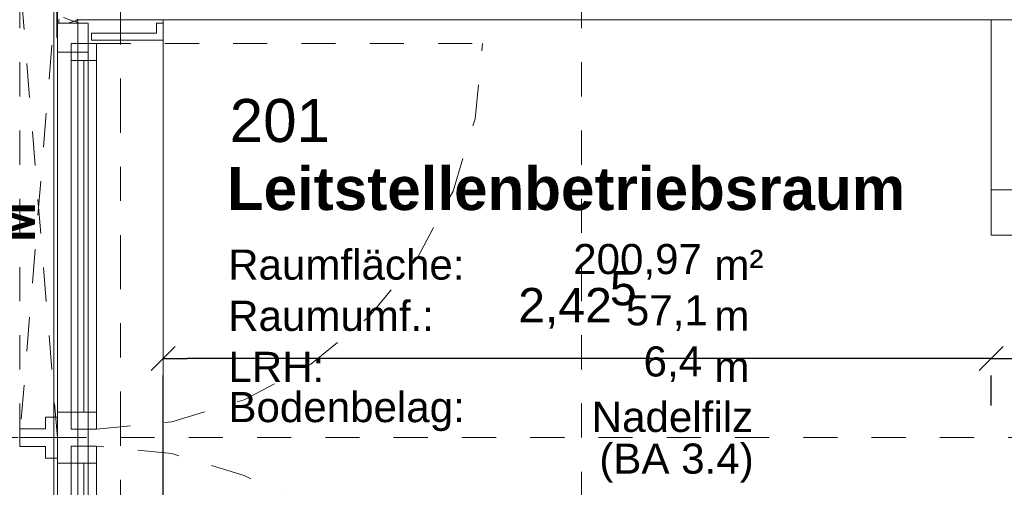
# Model space of a CAD drawing. Header units: metres. Extents: x -45.2 to 14.3, y -31.8 to 10.2.
# Tile 37 of 141: x -39.4 to -36.6, y -6.9 to -5.5. Entities that reach past the tile are written whole.
import ezdxf

# ---------------------------------------------------------------- set-up
doc = ezdxf.new("R2010")
doc.units = ezdxf.units.M
doc.header["$LTSCALE"] = 0.05
for name, pattern in [('1600.2032', [1.6, 0.8, -0.8]), ('Achsen 01', [5.291531, 3.175, -1.058062, 0.352704, -0.705764]), ('gestrichelt - 01', [2, 1, -1]), ('Raster 01', [2, 1, -1])]:
    doc.linetypes.add(name, pattern=pattern)
doc.layers.get('0').update_dxf_attribs({"lineweight": 25})
for name, color, linetype, lineweight, true_color in [('013_Beton und Stahlbetonarbeiten-000 Brüstung', 7, 'Continuous', 9, 0xa6a6a6), ('014_Fassadenarbeiten-330 mineralische Dämmung', 7, 'Continuous', 9, 0x666666), ('030_Sonnenschutzarbeiten-Grundriss', 7, 'Continuous', 13, 0x555555), ('031_Metallbauarbeiten-330 Aufsicht Metallbauarbeiten', 7, 'Continuous', 9, 0xa6a6a6), ('032_Metallarbeiten-Fenster', 7, 'Continuous', 13, 0x444444), ('ACTES-Einrichtung Aufsicht.', 7, 'Continuous', 9, 0xa6a6a6), ('AV1-Achsen', 1, 'Achsen 01', 18, 0xff0000), ('AV1-Raster', 7, 'Raster 01', 9, 0xa6a6a6)]:
    doc.layers.add(name, color=color, linetype=linetype, lineweight=lineweight, true_color=true_color)
for name, color, linetype, lineweight in [('027_Tischlerarbeiten-330 Innenfensterbänke', 7, 'Continuous', 9), ('030_Sonnenschutzarbeiten-Kasten+Behang', 7, 'Continuous', 5), ('030_Sonnenschutzarbeiten-Motor', 7, 'Continuous', 5), ('AV1-Einrichtung Bemaßung', 7, 'Continuous', 9), ('AV1-Stempel-Raumstempel', 7, 'Continuous', 9), ('Keine', 7, 'Continuous', 9)]:
    doc.layers.add(name, color=color, linetype=linetype, lineweight=lineweight)
doc.styles.add('Arial', font='arial.ttf')
doc.styles.add('Arial (bold)', font='arialbd.ttf')

msp = doc.modelspace()

# ---------------------------------------------------------------- linework, layer by layer
at = {"color": 0, "linetype": 'Continuous', "lineweight": 15}
for p, q in [((-39.0604, -6.5533), (-38.9896, -6.4826)), ((-36.5646, -6.4826), (-36.6354, -6.5533)), ((-36.6354, -6.5533), (-36.5646, -6.4826))]:
    msp.add_line(p, q, dxfattribs=at)
at = {"color": 0, "linetype": 'ByBlock', "lineweight": -2}
for p, q in [((-39.025, -6.518), (-38.9543, -6.518)), ((-36.6, -6.518), (-36.6707, -6.518)), ((-36.6, -6.518), (-36.5293, -6.518))]:
    msp.add_line(p, q, dxfattribs=at)
at = {"layer": '013_Beton und Stahlbetonarbeiten-000 Brüstung'}
msp.add_lwpolyline([(-39.275, -7.975), (-39.275, -5.525), (-39.025, -5.525), (-39.025, -7.975)], close=True, dxfattribs=at)
at = {"layer": '014_Fassadenarbeiten-330 mineralische Dämmung'}
for points in [[(-39.3295, -5.5233), (-39.3304, -5.5252), (-39.3309, -5.5272), (-39.331, -5.5292), (-39.3307, -5.5313), (-39.3301, -5.5332), (-39.3291, -5.535)], [(-39.2761, -5.5234), (-39.277, -5.5251), (-39.277, -5.5251), (-39.2783, -5.5265), (-39.2798, -5.5277), (-39.2815, -5.5286), (-39.2833, -5.5292), (-39.2852, -5.5295), (-39.2871, -5.5294), (-39.289, -5.529), (-39.317, -5.5186)], [(-39.3044, -5.535), (-39.289, -5.53), (-39.289, -5.53), (-39.287, -5.5296), (-39.2849, -5.5296), (-39.2828, -5.5299), (-39.2808, -5.5307), (-39.2791, -5.5318), (-39.2776, -5.5333), (-39.2764, -5.535)]]:
    msp.add_lwpolyline(points, dxfattribs=at)
at = {"layer": '027_Tischlerarbeiten-330 Innenfensterbänke'}
msp.add_lwpolyline([(-39.025, -5.535), (-39.045, -5.535), (-39.045, -5.565), (-39.235, -5.565), (-39.235, -5.585), (-39.025, -5.585)], close=True, dxfattribs=at)
at = {"layer": '030_Sonnenschutzarbeiten-Grundriss', "color": 251, "true_color": 0x555555}
for points in [[(-39.445, -6.75), (-39.445, -6.724), (-39.37, -6.724), (-39.37, -6.69), (-39.335, -6.69), (-39.335, -6.75)], [(-39.445, -6.75), (-39.445, -6.776), (-39.37, -6.776), (-39.37, -6.81), (-39.335, -6.81), (-39.335, -6.75)]]:
    msp.add_lwpolyline(points, close=True, dxfattribs=at)
at = {"layer": '030_Sonnenschutzarbeiten-Kasten+Behang', "color": 1, "linetype": '1600.2032', "lineweight": 18, "true_color": 0xff0000}
for p, q in [((-39.335, -6.75), (-39.445, -5.4)), ((-39.335, -5.4), (-39.445, -6.75))]:
    msp.add_line(p, q, dxfattribs=at)
msp.add_lwpolyline([(-39.335, -5.4), (-39.335, -6.75), (-39.445, -6.75), (-39.445, -5.4)], close=True, dxfattribs=at)
at = {"layer": '030_Sonnenschutzarbeiten-Kasten+Behang', "color": 1, "linetype": 'Continuous', "lineweight": 18, "true_color": 0xff0000}
for points in [[(-39.37, -6.724), (-39.37, -6.69), (-39.335, -6.69), (-39.335, -6.75), (-39.445, -6.75), (-39.445, -6.724)], [(-39.37, -6.776), (-39.37, -6.81), (-39.335, -6.81), (-39.335, -6.75), (-39.445, -6.75), (-39.445, -6.776)]]:
    msp.add_lwpolyline(points, close=True, dxfattribs=at)
at = {"layer": '031_Metallbauarbeiten-330 Aufsicht Metallbauarbeiten'}
msp.add_lwpolyline([(-39.345, -5.475), (-39.345, -8.1), (-39.735, -8.1), (-39.735, -5.475)], close=True, dxfattribs=at)
at = {"layer": '032_Metallarbeiten-Fenster', "color": 7, "linetype": 'gestrichelt - 01', "lineweight": 18}
msp.add_line((-39.22, -5.595), (-38.09, -5.595), dxfattribs=at)
at = {"layer": '032_Metallarbeiten-Fenster', "color": 7, "lineweight": 18}
for p, q in [((-39.2575, -5.645), (-39.2575, -6.675)), ((-39.2575, -7.855), (-39.2575, -6.825))]:
    msp.add_line(p, q, dxfattribs=at)
at = {"layer": '032_Metallarbeiten-Fenster', "color": 7, "linetype": 'Continuous', "lineweight": 9}
msp.add_lwpolyline([(-39.3343, -5.4), (-39.3343, -5.5769), (-39.3363, -5.5769), (-39.3363, -5.4)], close=True, dxfattribs=at)
at = {"layer": '032_Metallarbeiten-Fenster', "color": 7, "lineweight": 18}
for points in [[(-39.335, -5.62), (-39.245, -5.62), (-39.245, -5.535), (-39.335, -5.535)], [(-39.245, -7.88), (-39.335, -7.88), (-39.335, -5.62), (-39.245, -5.62)], [(-39.295, -5.595), (-39.295, -5.645), (-39.22, -5.645), (-39.22, -5.595)], [(-39.295, -5.645), (-39.295, -6.675), (-39.22, -6.675), (-39.22, -5.645)], [(-39.335, -6.825), (-39.335, -6.675), (-39.245, -6.675), (-39.245, -6.825)], [(-39.295, -6.675), (-39.295, -6.725), (-39.22, -6.725), (-39.22, -6.675)], [(-39.295, -6.825), (-39.295, -6.775), (-39.22, -6.775), (-39.22, -6.825)], [(-39.295, -7.855), (-39.295, -6.825), (-39.22, -6.825), (-39.22, -7.855)]]:
    msp.add_lwpolyline(points, close=True, dxfattribs=at)
at = {"layer": '032_Metallarbeiten-Fenster', "color": 7, "linetype": 'gestrichelt - 01', "lineweight": 18}
for points in [[(-39.22, -6.725), (-38.9995, -6.7033), (-38.7876, -6.639), (-38.5922, -6.5346), (-38.421, -6.394), (-38.2804, -6.2228), (-38.176, -6.0274), (-38.1117, -5.8155), (-38.09, -5.595)], [(-38.09, -7.905), (-38.1117, -7.6845), (-38.176, -7.4726), (-38.2804, -7.2772), (-38.421, -7.106), (-38.5922, -6.9654), (-38.7876, -6.861), (-38.9995, -6.7967), (-39.22, -6.775)]]:
    msp.add_lwpolyline(points, dxfattribs=at)
at = {"layer": 'ACTES-Einrichtung Aufsicht.', "color": 251, "true_color": 0x555555}
for points in [[(-36.6, -5.525), (-36.4679, -5.525), (-36.4679, -6.0241), (-36.6, -6.0241)], [(-36.6, -6.0241), (-25.5, -6.0241), (-25.5, -6.1562), (-36.6, -6.1562)]]:
    msp.add_lwpolyline(points, close=True, dxfattribs=at)
at = {"layer": 'AV1-Achsen'}
msp.add_line((-39.15, -26.5), (-39.15, 4.9), dxfattribs=at)
at = {"layer": 'AV1-Einrichtung Bemaßung', "color": 0, "lineweight": -2}
for p, q in [((-36.6707, -6.518), (-38.9543, -6.518)), ((-39.025, -7.0085), (-39.025, -6.568)), ((-36.6, -6.6562), (-36.6, -6.568)), ((-36.6, -6.6562), (-36.6, -6.568))]:
    msp.add_line(p, q, dxfattribs=at)
at = {"layer": 'AV1-Raster'}
for p, q in [((-37.8, -22.95), (-37.8, 1.35)), ((1.35, -6.75), (-40.5, -6.75))]:
    msp.add_line(p, q, dxfattribs=at)
at = {"layer": 'Defpoints', "color": 0, "lineweight": 0}
for p, q in [((-39.025, -5.525), (-39.025, -5.525)), ((-39.025, -5.525), (-39.025, -5.525)), ((-36.6, -6.1562), (-36.6, -6.1562)), ((-36.6, -6.1562), (-36.6, -6.1562)), ((-39.025, -6.5085), (-39.025, -6.5085)), ((-39.025, -6.518), (-39.025, -6.518)), ((-36.6, -6.518), (-36.6, -6.518))]:
    msp.add_line(p, q, dxfattribs=at)
at = {"layer": 'Keine', "color": 8, "linetype": 'Continuous', "lineweight": 13, "true_color": 0x808080}
msp.add_lwpolyline([(-39.025, -5.525), (-23.075, -5.525), (-23.075, -21.475), (-39.025, -21.475)], close=True, dxfattribs=at)

# ---------------------------------------------------------------- texts
at = {"layer": '030_Sonnenschutzarbeiten-Motor', "color": 255, "insert": (-39.4008, -6.1767), "char_height": 0.1009, "attachment_point": 7, "rotation": 90, "style": 'Arial (bold)'}
msp.add_mtext('M', dxfattribs=at)
at = {"layer": 'AV1-Einrichtung Bemaßung', "color": 0, "attachment_point": 7, "style": 'Arial'}
for s, insert, char_height in [('5', (-37.7167, -6.3638), 0.1009), ('2,42', (-37.9851, -6.431), 0.10087)]:
    msp.add_mtext(s, dxfattribs=dict(at, insert=insert, char_height=char_height))
at = {"layer": 'AV1-Stempel-Raumstempel', "attachment_point": 7}
for s, insert, char_height, style in [('201', (-38.8302, -5.8853), 0.12609, 'Arial'), ('Leitstellenbetriebsraum', (-38.8385, -6.0848), 0.12609, 'Arial (bold)'), ('Raumfläche:', (-38.8347, -6.2883), 0.088263, 'Arial'), ('200,97', (-37.8241, -6.2872), 0.08826, 'Arial'), ('m²', (-37.4107, -6.2879), 0.08826, 'Arial'), ('Raumumf.:', (-38.8347, -6.4383), 0.08826, 'Arial'), ('57,1', (-37.6699, -6.4372), 0.08826, 'Arial'), ('m', (-37.4107, -6.4368), 0.0883, 'Arial'), ('LRH:', (-38.834, -6.5868), 0.08826, 'Arial'), ('6,4', (-37.618, -6.5872), 0.08826, 'Arial'), ('m', (-37.4107, -6.5868), 0.0883, 'Arial'), ('Bodenbelag:', (-38.834, -6.7313), 0.088263, 'Arial'), ('Nadelfilz', (-37.7699, -6.7346), 0.08826, 'Arial'), ('(BA 3.4)', (-37.7475, -6.8822), 0.08826, 'Arial')]:
    msp.add_mtext(s, dxfattribs=dict(at, insert=insert, char_height=char_height, style=style))

doc.saveas('drawing.dxf')
